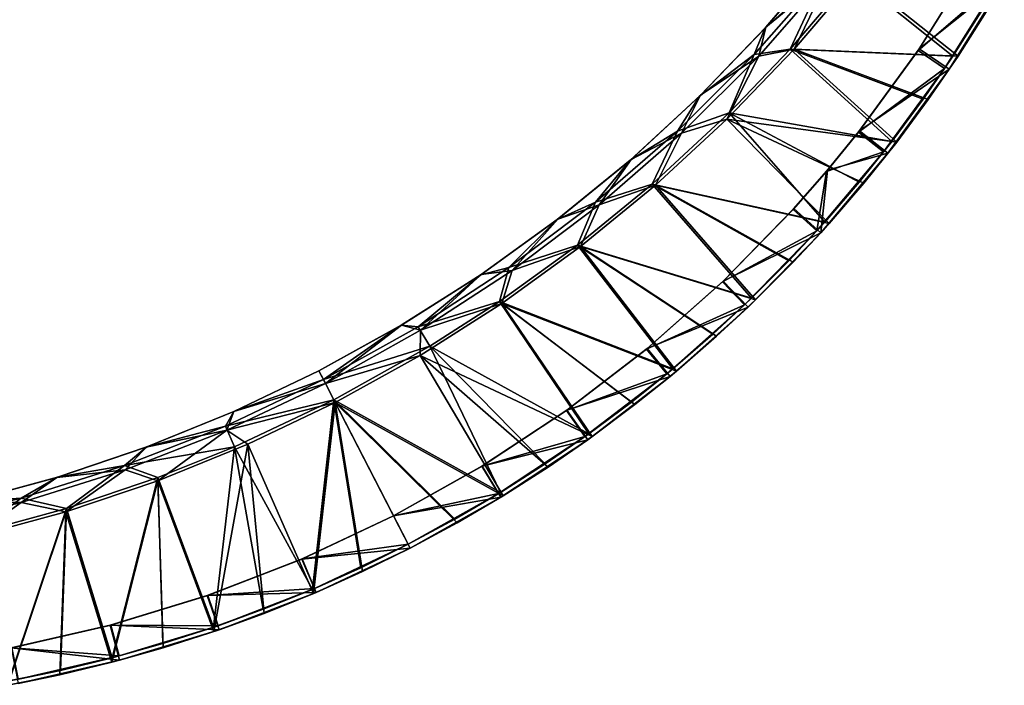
# Model space of a CAD drawing. Header units: metres. Extents: x -1 to 1653, y -1072 to 0.
# Tile 2 of 3: x 826 to 1517, y -1055 to -588. Entities that reach past the tile are written whole.
import ezdxf

# ---------------------------------------------------------------- set-up
doc = ezdxf.new("R2010")
doc.units = ezdxf.units.M

msp = doc.modelspace()

# ---------------------------------------------------------------- linework, layer by layer
at = {"layer": 'None'}
for points in [[(1349.709595, -593.062134, -540), (1348.939697, -593.910522, -537), (1391.92627, -543.661865, -537)], [(1391.92627, -543.661865, -537), (1348.939697, -593.910522, -537), (1391.753296, -554.981812, -537)], [(1392.763794, -542.620239, -540), (1349.709595, -593.062134, -540), (1391.92627, -543.661865, -537)], [(1395.059937, -555.676453, -540), (1349.709595, -593.062134, -540), (1392.763794, -542.620239, -540)], [(1494.290894, -549.149841, -48), (1456.569336, -609.361572, -48), (1494.590454, -548.456848, -46.5)], [(1456.569336, -609.361572, -48), (1457.304688, -608.274414, -45), (1494.590454, -548.456848, -46.5)], [(1494.290894, -549.149841, -48), (1513.739136, -560.348877, -48), (1456.569336, -609.361572, -48)], [(1494.590454, -548.456848, -46.5), (1457.304688, -608.274414, -45), (1495.040405, -547.850525, -45)], [(1517.088379, -560.54657, -45), (1495.040405, -547.850525, -45), (1457.304688, -608.274414, -45)], [(1391.753296, -554.981812, -424), (1341.547363, -612.229187, -424), (1366.624878, -608.477356, -424)], [(1341.547363, -612.229187, -424), (1391.753296, -554.981812, -424), (1341.547363, -612.229187, -537)], [(1391.753296, -554.981812, -424), (1391.753296, -554.981812, -537), (1341.547363, -612.229187, -537)], [(1391.753296, -554.981812, -537), (1348.939697, -593.910522, -537), (1341.547363, -612.229187, -537)], [(1395.059937, -555.676453, -427), (1369.433105, -608.525452, -427), (1344.621704, -613.336975, -427)], [(1395.059937, -555.676453, -427), (1344.621704, -613.336975, -427), (1395.059937, -555.676453, -540)], [(1344.621704, -613.336975, -427), (1344.621704, -613.336975, -540), (1395.059937, -555.676453, -540)], [(1395.059937, -555.676453, -540), (1344.621704, -613.336975, -540), (1349.709595, -593.062134, -540)], [(1410.552856, -557.018921, -424), (1391.753296, -554.981812, -424), (1366.624878, -608.477356, -424)], [(1366.624878, -608.477356, -424), (1480.867554, -613.414307, -171.617661), (1410.552856, -557.018921, -424)], [(1413.5625, -556.644714, -427), (1369.433105, -608.525452, -427), (1395.059937, -555.676453, -427)], [(1369.433105, -608.525452, -427), (1413.5625, -556.644714, -427), (1484.577881, -613.362488, -172.67244)], [(1480.867554, -613.414307, -171.617661), (1500.563721, -582.499451, -181.300659), (1410.552856, -557.018921, -424)], [(1484.577881, -613.362488, -172.67244), (1413.5625, -556.644714, -427), (1504.338379, -582.196777, -182.433334)], [(1513.739136, -560.348877, -48), (1475.16687, -621.922852, -48), (1456.569336, -609.361572, -48)], [(1517.088379, -560.54657, -45), (1457.304688, -608.274414, -45), (1478.388306, -622.514832, -45)], [(1513.739136, -560.348877, -48), (1500.563721, -582.499451, -181.300659), (1475.16687, -621.922852, -48)], [(1517.088379, -560.54657, -45), (1478.388306, -622.514832, -45), (1504.338379, -582.196777, -182.433334)], [(1500.563721, -582.499451, -181.300659), (1480.867554, -613.414307, -171.617661), (1475.16687, -621.922852, -48)], [(1504.338379, -582.196777, -182.433334), (1478.388306, -622.514832, -45), (1484.577881, -613.362488, -172.67244)], [(1303.71875, -640.841736, -540), (1303.036133, -641.509155, -537), (1348.939697, -593.910522, -537)], [(1348.939697, -593.910522, -537), (1303.036133, -641.509155, -537), (1341.547363, -612.229187, -537)], [(1349.709595, -593.062134, -540), (1303.71875, -640.841736, -540), (1348.939697, -593.910522, -537)], [(1344.621704, -613.336975, -540), (1303.71875, -640.841736, -540), (1349.709595, -593.062134, -540)], [(1457.304688, -608.274414, -45), (1456.569336, -609.361572, -48), (1414.974854, -666.275574, -46.5)], [(1415.344116, -665.844788, -45), (1457.304688, -608.274414, -45), (1414.974854, -666.275574, -46.5)], [(1457.304688, -608.274414, -45), (1415.344116, -665.844788, -45), (1478.388306, -622.514832, -45)], [(1341.547363, -612.229187, -424), (1287.556641, -665.921753, -424), (1323.915649, -653.076355, -424)], [(1287.556641, -665.921753, -424), (1341.547363, -612.229187, -424), (1287.556641, -665.921753, -537)], [(1341.547363, -612.229187, -424), (1341.547363, -612.229187, -537), (1287.556641, -665.921753, -537)], [(1341.547363, -612.229187, -537), (1303.036133, -641.509155, -537), (1287.556641, -665.921753, -537)], [(1344.621704, -613.336975, -427), (1322.27002, -657.664795, -427), (1290.358276, -667.413208, -427)], [(1344.621704, -613.336975, -427), (1290.358276, -667.413208, -427), (1344.621704, -613.336975, -540)], [(1290.358276, -667.413208, -427), (1290.358276, -667.413208, -540), (1344.621704, -613.336975, -540)], [(1344.621704, -613.336975, -540), (1290.358276, -667.413208, -540), (1303.71875, -640.841736, -540)], [(1322.27002, -657.664795, -427), (1369.433105, -608.525452, -427), (1441.542114, -673.665588, -155.007553)], [(1369.433105, -608.525452, -427), (1322.27002, -657.664795, -427), (1344.621704, -613.336975, -427)], [(1323.915649, -653.076355, -424), (1438.046265, -673.217529, -154.089554), (1366.624878, -608.477356, -424)], [(1366.624878, -608.477356, -424), (1341.547363, -612.229187, -424), (1323.915649, -653.076355, -424)], [(1438.046265, -673.217529, -154.089554), (1460.039307, -643.644165, -162.550705), (1366.624878, -608.477356, -424)], [(1366.624878, -608.477356, -424), (1460.039307, -643.644165, -162.550705), (1480.867554, -613.414307, -171.617661)], [(1369.433105, -608.525452, -427), (1463.665649, -643.833313, -163.53624), (1441.542114, -673.665588, -155.007553)], [(1463.665649, -643.833313, -163.53624), (1369.433105, -608.525452, -427), (1484.577881, -613.362488, -172.67244)], [(1456.569336, -609.361572, -48), (1414.648926, -666.729248, -48), (1414.974854, -666.275574, -46.5)], [(1456.569336, -609.361572, -48), (1475.16687, -621.922852, -48), (1414.648926, -666.729248, -48)], [(1475.16687, -621.922852, -48), (1480.867554, -613.414307, -171.617661), (1460.039307, -643.644165, -162.550705)], [(1478.388306, -622.514832, -45), (1463.665649, -643.833313, -163.53624), (1484.577881, -613.362488, -172.67244)], [(1475.16687, -621.922852, -48), (1432.300415, -680.58844, -48), (1414.648926, -666.729248, -48)], [(1475.16687, -621.922852, -48), (1460.039307, -643.644165, -162.550705), (1432.300415, -680.58844, -48)], [(1478.388306, -622.514832, -45), (1415.344116, -665.844788, -45), (1435.355225, -681.55658, -45)], [(1478.388306, -622.514832, -45), (1435.355225, -681.55658, -45), (1463.665649, -643.833313, -163.53624)], [(1254.955566, -685.788391, -540), (1254.37854, -686.288879, -537), (1303.036133, -641.509155, -537)], [(1303.036133, -641.509155, -537), (1254.37854, -686.288879, -537), (1287.556641, -665.921753, -537)], [(1303.71875, -640.841736, -540), (1254.955566, -685.788391, -540), (1303.036133, -641.509155, -537)], [(1290.358276, -667.413208, -540), (1254.955566, -685.788391, -540), (1303.71875, -640.841736, -540)], [(1460.039307, -643.644165, -162.550705), (1438.046265, -673.217529, -154.089554), (1432.300415, -680.58844, -48)], [(1435.355225, -681.55658, -45), (1441.542114, -673.665588, -155.007553), (1463.665649, -643.833313, -163.53624)], [(1269.911255, -703.111206, -424), (1390.959839, -729.837708, -139.130707), (1323.915649, -653.076355, -424)], [(1323.915649, -653.076355, -424), (1287.556641, -665.921753, -424), (1269.911255, -703.111206, -424)], [(1390.959839, -729.837708, -139.130707), (1415.05603, -701.904541, -146.296143), (1323.915649, -653.076355, -424)], [(1323.915649, -653.076355, -424), (1415.05603, -701.904541, -146.296143), (1438.046265, -673.217529, -154.089554)], [(1272.243408, -703.88562, -427), (1322.27002, -657.664795, -427), (1394.046631, -730.817139, -139.936584)], [(1322.27002, -657.664795, -427), (1272.243408, -703.88562, -427), (1290.358276, -667.413208, -427)], [(1394.046631, -730.817139, -139.936584), (1322.27002, -657.664795, -427), (1418.384888, -702.603088, -147.157333)], [(1322.27002, -657.664795, -427), (1441.542114, -673.665588, -155.007553), (1418.384888, -702.603088, -147.157333)], [(1287.556641, -665.921753, -424), (1230.031982, -715.809692, -424), (1269.911255, -703.111206, -424)], [(1230.031982, -715.809692, -424), (1287.556641, -665.921753, -424), (1230.031982, -715.809692, -537)], [(1287.556641, -665.921753, -424), (1287.556641, -665.921753, -537), (1230.031982, -715.809692, -537)], [(1287.556641, -665.921753, -537), (1254.37854, -686.288879, -537), (1230.031982, -715.809692, -537)], [(1290.358276, -667.413208, -427), (1272.243408, -703.88562, -427), (1232.523926, -717.652039, -427)], [(1290.358276, -667.413208, -427), (1232.523926, -717.652039, -427), (1290.358276, -667.413208, -540)], [(1232.523926, -717.652039, -427), (1232.523926, -717.652039, -540), (1290.358276, -667.413208, -540)], [(1290.358276, -667.413208, -540), (1232.523926, -717.652039, -540), (1254.955566, -685.788391, -540)], [(1414.974854, -666.275574, -46.5), (1414.648926, -666.729248, -48), (1392.180054, -694.254578, -48)], [(1414.974854, -666.275574, -46.5), (1392.180054, -694.254578, -48), (1392.508667, -693.858887, -46.5)], [(1414.648926, -666.729248, -48), (1432.300415, -680.58844, -48), (1392.180054, -694.254578, -48)], [(1392.845825, -693.467163, -45), (1415.344116, -665.844788, -45), (1392.508667, -693.858887, -46.5)], [(1392.508667, -693.858887, -46.5), (1415.344116, -665.844788, -45), (1414.974854, -666.275574, -46.5)], [(1415.344116, -665.844788, -45), (1392.845825, -693.467163, -45), (1435.355225, -681.55658, -45)], [(1432.300415, -680.58844, -48), (1438.046265, -673.217529, -154.089554), (1415.05603, -701.904541, -146.296143)], [(1441.542114, -673.665588, -155.007553), (1435.355225, -681.55658, -45), (1418.384888, -702.603088, -147.157333)], [(1432.300415, -680.58844, -48), (1415.05603, -701.904541, -146.296143), (1385.358276, -736.046631, -48)], [(1432.300415, -680.58844, -48), (1385.358276, -736.046631, -48), (1392.180054, -694.254578, -48)], [(1435.355225, -681.55658, -45), (1388.209961, -737.369507, -45), (1418.384888, -702.603088, -147.157333)], [(1435.355225, -681.55658, -45), (1392.845825, -693.467163, -45), (1388.209961, -737.369507, -45)], [(1203.594238, -727.741638, -540), (1203.139893, -728.090454, -537), (1254.37854, -686.288879, -537)], [(1254.37854, -686.288879, -537), (1203.139893, -728.090454, -537), (1230.031982, -715.809692, -537)], [(1254.955566, -685.788391, -540), (1203.594238, -727.741638, -540), (1254.37854, -686.288879, -537)], [(1232.523926, -717.652039, -540), (1203.594238, -727.741638, -540), (1254.955566, -685.788391, -540)], [(1392.180054, -694.254578, -48), (1368.743164, -720.960571, -48), (1392.508667, -693.858887, -46.5)], [(1392.508667, -693.858887, -46.5), (1368.743164, -720.960571, -48), (1369.063721, -720.615356, -46.5)], [(1392.180054, -694.254578, -48), (1385.358276, -736.046631, -48), (1368.743164, -720.960571, -48)], [(1369.373657, -720.266785, -45), (1392.845825, -693.467163, -45), (1369.063721, -720.615356, -46.5)], [(1369.063721, -720.615356, -46.5), (1392.845825, -693.467163, -45), (1392.508667, -693.858887, -46.5)], [(1392.845825, -693.467163, -45), (1369.373657, -720.266785, -45), (1388.209961, -737.369507, -45)], [(1217.457031, -745.951111, -424), (1339.511108, -783.284119, -126.726906), (1269.911255, -703.111206, -424)], [(1269.911255, -703.111206, -424), (1230.031982, -715.809692, -424), (1217.457031, -745.951111, -424)], [(1219.533569, -747.021423, -427), (1272.243408, -703.88562, -427), (1342.371582, -784.496033, -127.507149)], [(1272.243408, -703.88562, -427), (1219.533569, -747.021423, -427), (1232.523926, -717.652039, -427)], [(1339.511108, -783.284119, -126.726906), (1365.76062, -756.990295, -132.601028), (1269.911255, -703.111206, -424)], [(1269.911255, -703.111206, -424), (1365.76062, -756.990295, -132.601028), (1390.959839, -729.837708, -139.130707)], [(1272.243408, -703.88562, -427), (1368.73938, -758.075195, -133.398483), (1342.371582, -784.496033, -127.507149)], [(1368.73938, -758.075195, -133.398483), (1272.243408, -703.88562, -427), (1394.046631, -730.817139, -139.936584)], [(1415.05603, -701.904541, -146.296143), (1390.959839, -729.837708, -139.130707), (1385.358276, -736.046631, -48)], [(1418.384888, -702.603088, -147.157333), (1388.209961, -737.369507, -45), (1394.046631, -730.817139, -139.936584)], [(1230.031982, -715.809692, -424), (1169.240967, -761.661072, -424), (1217.457031, -745.951111, -424)], [(1169.240967, -761.661072, -424), (1230.031982, -715.809692, -424), (1169.240967, -761.661072, -537)], [(1230.031982, -715.809692, -424), (1230.031982, -715.809692, -537), (1169.240967, -761.661072, -537)], [(1230.031982, -715.809692, -537), (1203.139893, -728.090454, -537), (1169.240967, -761.661072, -537)], [(1232.523926, -717.652039, -427), (1219.533569, -747.021423, -427), (1171.389404, -763.818176, -427)], [(1232.523926, -717.652039, -427), (1171.389404, -763.818176, -427), (1232.523926, -717.652039, -540)], [(1171.389404, -763.818176, -427), (1171.389404, -763.818176, -540), (1232.523926, -717.652039, -540)], [(1232.523926, -717.652039, -540), (1171.389404, -763.818176, -540), (1203.594238, -727.741638, -540)], [(1368.743164, -720.960571, -48), (1319.085938, -771.779175, -48), (1369.063721, -720.615356, -46.5)], [(1369.063721, -720.615356, -46.5), (1319.085938, -771.779175, -48), (1319.628784, -771.261597, -45)], [(1385.358276, -736.046631, -48), (1319.085938, -771.779175, -48), (1368.743164, -720.960571, -48)], [(1319.628784, -771.261597, -45), (1369.373657, -720.266785, -45), (1369.063721, -720.615356, -46.5)], [(1388.209961, -737.369507, -45), (1369.373657, -720.266785, -45), (1319.628784, -771.261597, -45)], [(1149.818359, -766.551453, -540), (1149.502197, -766.765564, -537), (1203.139893, -728.090454, -537)], [(1203.139893, -728.090454, -537), (1149.502197, -766.765564, -537), (1169.240967, -761.661072, -537)], [(1203.594238, -727.741638, -540), (1149.818359, -766.551453, -540), (1203.139893, -728.090454, -537)], [(1171.389404, -763.818176, -540), (1149.818359, -766.551453, -540), (1203.594238, -727.741638, -540)], [(1385.358276, -736.046631, -48), (1390.959839, -729.837708, -139.130707), (1365.76062, -756.990295, -132.601028)], [(1388.209961, -737.369507, -45), (1368.73938, -758.075195, -133.398483), (1394.046631, -730.817139, -139.936584)], [(1385.358276, -736.046631, -48), (1334.579712, -788.014954, -48), (1319.085938, -771.779175, -48)], [(1388.209961, -737.369507, -45), (1319.628784, -771.261597, -45), (1337.193604, -789.667725, -45)], [(1385.358276, -736.046631, -48), (1365.76062, -756.990295, -132.601028), (1334.579712, -788.014954, -48)], [(1388.209961, -737.369507, -45), (1337.193604, -789.667725, -45), (1368.73938, -758.075195, -133.398483)], [(1162.53418, -785.579956, -424), (1284.237915, -832.89856, -117.025558), (1217.457031, -745.951111, -424)], [(1217.457031, -745.951111, -424), (1169.240967, -761.661072, -424), (1162.53418, -785.579956, -424)], [(1284.237915, -832.89856, -117.025558), (1312.359863, -808.566345, -121.540092), (1217.457031, -745.951111, -424)], [(1217.457031, -745.951111, -424), (1312.359863, -808.566345, -121.540092), (1339.511108, -783.284119, -126.726906)], [(1164.330444, -786.916687, -427), (1219.533569, -747.021423, -427), (1286.818726, -834.465942, -117.732086)], [(1219.533569, -747.021423, -427), (1164.330444, -786.916687, -427), (1171.389404, -763.818176, -427)], [(1286.818726, -834.465942, -117.732086), (1219.533569, -747.021423, -427), (1315.063721, -809.961121, -122.285492)], [(1219.533569, -747.021423, -427), (1342.371582, -784.496033, -127.507149), (1315.063721, -809.961121, -122.285492)], [(1365.76062, -756.990295, -132.601028), (1339.511108, -783.284119, -126.726906), (1334.579712, -788.014954, -48)], [(1337.193604, -789.667725, -45), (1342.371582, -784.496033, -127.507149), (1368.73938, -758.075195, -133.398483)], [(1093.819946, -802.079285, -540), (1093.655762, -802.176697, -537), (1149.502197, -766.765564, -537)], [(1149.502197, -766.765564, -537), (1093.655762, -802.176697, -537), (1105.466431, -803.262695, -537)], [(1149.818359, -766.551453, -540), (1093.819946, -802.079285, -540), (1149.502197, -766.765564, -537)], [(1107.240845, -805.695496, -540), (1093.819946, -802.079285, -540), (1149.818359, -766.551453, -540)], [(1169.240967, -761.661072, -424), (1105.466431, -803.262695, -424), (1162.53418, -785.579956, -424)], [(1105.466431, -803.262695, -424), (1169.240967, -761.661072, -424), (1105.466431, -803.262695, -537)], [(1169.240967, -761.661072, -424), (1169.240967, -761.661072, -537), (1105.466431, -803.262695, -537)], [(1169.240967, -761.661072, -537), (1149.502197, -766.765564, -537), (1105.466431, -803.262695, -537)], [(1171.389404, -763.818176, -427), (1164.330444, -786.916687, -427), (1107.240845, -805.695496, -427)], [(1171.389404, -763.818176, -427), (1107.240845, -805.695496, -427), (1171.389404, -763.818176, -540)], [(1107.240845, -805.695496, -427), (1107.240845, -805.695496, -540), (1171.389404, -763.818176, -540)], [(1171.389404, -763.818176, -540), (1107.240845, -805.695496, -540), (1149.818359, -766.551453, -540)], [(1319.085938, -771.779175, -48), (1265.930298, -818.926331, -48), (1319.628784, -771.261597, -45)], [(1319.628784, -771.261597, -45), (1265.930298, -818.926331, -48), (1266.364136, -818.568176, -45)], [(1334.579712, -788.014954, -48), (1265.930298, -818.926331, -48), (1319.085938, -771.779175, -48)], [(1319.628784, -771.261597, -45), (1266.364136, -818.568176, -45), (1337.193604, -789.667725, -45)], [(1162.53418, -785.579956, -424), (1105.466431, -803.262695, -424), (1113.632446, -816.889099, -424)], [(1106.832886, -823.427612, -427), (1164.330444, -786.916687, -427), (1227.697632, -880.382568, -110.673248)], [(1164.330444, -786.916687, -427), (1106.832886, -823.427612, -427), (1107.240845, -805.695496, -427)], [(1113.632446, -816.889099, -424), (1225.401733, -878.416443, -110.063377), (1162.53418, -785.579956, -424)], [(1225.401733, -878.416443, -110.063377), (1255.261108, -856.175537, -113.201492), (1162.53418, -785.579956, -424)], [(1162.53418, -785.579956, -424), (1255.261108, -856.175537, -113.201492), (1284.237915, -832.89856, -117.025558)], [(1164.330444, -786.916687, -427), (1257.668091, -857.96875, -113.855736), (1227.697632, -880.382568, -110.673248)], [(1257.668091, -857.96875, -113.855736), (1164.330444, -786.916687, -427), (1286.818726, -834.465942, -117.732086)], [(1334.579712, -788.014954, -48), (1280.223145, -836.228577, -48), (1265.930298, -818.926331, -48)], [(1334.579712, -788.014954, -48), (1312.359863, -808.566345, -121.540092), (1280.223145, -836.228577, -48)], [(1334.579712, -788.014954, -48), (1339.511108, -783.284119, -126.726906), (1312.359863, -808.566345, -121.540092)], [(1342.371582, -784.496033, -127.507149), (1337.193604, -789.667725, -45), (1315.063721, -809.961121, -122.285492)], [(1337.193604, -789.667725, -45), (1266.364136, -818.568176, -45), (1282.567627, -838.18335, -45)], [(1337.193604, -789.667725, -45), (1282.567627, -838.18335, -45), (1315.063721, -809.961121, -122.285492)], [(1093.819946, -802.079285, -540), (1035.799072, -834.198242, -540), (1093.655762, -802.176697, -537)], [(1040.378662, -843.087952, -540), (1035.799072, -834.198242, -540), (1093.819946, -802.079285, -540)], [(1035.799072, -834.198242, -540), (1035.799072, -834.198242, -537), (1093.655762, -802.176697, -537)], [(1093.655762, -802.176697, -537), (1035.799072, -834.198242, -537), (1039.004761, -840.421082, -537)], [(1105.466431, -803.262695, -537), (1093.655762, -802.176697, -537), (1039.004761, -840.421082, -537)], [(1105.466431, -803.262695, -424), (1039.004761, -840.421082, -424), (1113.632446, -816.889099, -424)], [(1039.004761, -840.421082, -424), (1105.466431, -803.262695, -424), (1039.004761, -840.421082, -537)], [(1105.466431, -803.262695, -424), (1105.466431, -803.262695, -537), (1039.004761, -840.421082, -537)], [(1107.240845, -805.695496, -540), (1040.378662, -843.087952, -540), (1093.819946, -802.079285, -540)], [(1107.240845, -805.695496, -427), (1106.832886, -823.427612, -427), (1040.378662, -843.087952, -427)], [(1107.240845, -805.695496, -427), (1040.378662, -843.087952, -427), (1107.240845, -805.695496, -540)], [(1040.378662, -843.087952, -427), (1040.378662, -843.087952, -540), (1107.240845, -805.695496, -540)], [(1312.359863, -808.566345, -121.540092), (1284.237915, -832.89856, -117.025558), (1280.223145, -836.228577, -48)], [(1315.063721, -809.961121, -122.285492), (1282.567627, -838.18335, -45), (1286.818726, -834.465942, -117.732086)], [(1113.632446, -816.889099, -424), (1039.004761, -840.421082, -424), (1046.279785, -854.543152, -424)], [(1046.279785, -854.543152, -424), (1163.367798, -919.534668, -105.876236), (1113.632446, -816.889099, -424)], [(1163.367798, -919.534668, -105.876236), (1194.776978, -899.531921, -107.622574), (1113.632446, -816.889099, -424)], [(1113.632446, -816.889099, -424), (1194.776978, -899.531921, -107.622574), (1225.401733, -878.416443, -110.063377)], [(1265.930298, -818.926331, -48), (1209.547119, -862.161682, -48), (1266.364136, -818.568176, -45)], [(1266.364136, -818.568176, -45), (1209.547119, -862.161682, -48), (1209.852539, -861.944214, -45)], [(1280.223145, -836.228577, -48), (1209.547119, -862.161682, -48), (1265.930298, -818.926331, -48)], [(1266.364136, -818.568176, -45), (1209.852539, -861.944214, -45), (1282.567627, -838.18335, -45)], [(1106.832886, -823.427612, -427), (1047.248047, -856.422607, -427), (1040.378662, -843.087952, -427)], [(1106.832886, -823.427612, -427), (1165.221313, -921.90741, -106.414413), (1047.248047, -856.422607, -427)], [(1227.697632, -880.382568, -110.673248), (1196.821655, -901.741699, -108.186363), (1106.832886, -823.427612, -427)], [(1196.821655, -901.741699, -108.186363), (1165.221313, -921.90741, -106.414413), (1106.832886, -823.427612, -427)], [(976.137634, -862.71637, -537), (1035.799072, -834.198242, -537), (975.962952, -862.793518, -540)], [(1035.799072, -834.198242, -537), (1035.799072, -834.198242, -540), (975.962952, -862.793518, -540)], [(1035.799072, -834.198242, -540), (1040.378662, -843.087952, -540), (975.962952, -862.793518, -540)], [(1039.004761, -840.421082, -537), (1035.799072, -834.198242, -537), (976.137634, -862.71637, -537)], [(1280.223145, -836.228577, -48), (1222.565918, -880.441833, -48), (1209.547119, -862.161682, -48)], [(1280.223145, -836.228577, -48), (1255.261108, -856.175537, -113.201492), (1222.565918, -880.441833, -48)], [(1280.223145, -836.228577, -48), (1284.237915, -832.89856, -117.025558), (1255.261108, -856.175537, -113.201492)], [(1282.567627, -838.18335, -45), (1257.668091, -857.96875, -113.855736), (1286.818726, -834.465942, -117.732086)], [(1039.004761, -840.421082, -424), (970.165161, -872.963318, -424), (1046.279785, -854.543152, -424)], [(970.165161, -872.963318, -424), (1039.004761, -840.421082, -424), (970.165161, -872.963318, -537)], [(1039.004761, -840.421082, -424), (1039.004761, -840.421082, -537), (970.165161, -872.963318, -537)], [(1039.004761, -840.421082, -537), (976.137634, -862.71637, -537), (970.165161, -872.963318, -537)], [(1040.378662, -843.087952, -427), (1047.248047, -856.422607, -427), (971.115906, -875.820496, -427)], [(1040.378662, -843.087952, -427), (971.115906, -875.820496, -427), (1040.378662, -843.087952, -540)], [(971.115906, -875.820496, -427), (971.115906, -875.820496, -540), (1040.378662, -843.087952, -540)], [(1040.378662, -843.087952, -540), (971.115906, -875.820496, -540), (975.962952, -862.793518, -540)], [(1282.567627, -838.18335, -45), (1209.852539, -861.944214, -45), (1224.611694, -882.667969, -45)], [(1282.567627, -838.18335, -45), (1224.611694, -882.667969, -45), (1257.668091, -857.96875, -113.855736)], [(1046.279785, -854.543152, -424), (970.165161, -872.963318, -424), (976.519348, -887.523132, -424)], [(1047.248047, -856.422607, -427), (985.790649, -885.782715, -427), (971.115906, -875.820496, -427)], [(976.519348, -887.523132, -424), (1031.221802, -987.609863, -105.876236), (1046.279785, -854.543152, -424)], [(1047.248047, -856.422607, -427), (1032.077759, -990.496521, -106.414413), (985.790649, -885.782715, -427)], [(1031.221802, -987.609863, -105.876236), (1065.163452, -972.416626, -104.829521), (1046.279785, -854.543152, -424)], [(1066.297363, -975.197205, -105.352943), (1032.077759, -990.496521, -106.414413), (1047.248047, -856.422607, -427)], [(1098.539185, -955.987732, -104.480362), (1131.292236, -938.350281, -104.829521), (1046.279785, -854.543152, -424)], [(1131.292236, -938.350281, -104.829521), (1163.367798, -919.534668, -105.876236), (1046.279785, -854.543152, -424)], [(1046.279785, -854.543152, -424), (1065.163452, -972.416626, -104.829521), (1098.539185, -955.987732, -104.480362)], [(1165.221313, -921.90741, -106.414413), (1132.897949, -940.887817, -105.352943), (1047.248047, -856.422607, -427)], [(1047.248047, -856.422607, -427), (1132.897949, -940.887817, -105.352943), (1099.912964, -958.654663, -105)], [(1099.912964, -958.654663, -105), (1066.297363, -975.197205, -105.352943), (1047.248047, -856.422607, -427)], [(1255.261108, -856.175537, -113.201492), (1225.401733, -878.416443, -110.063377), (1222.565918, -880.441833, -48)], [(914.883301, -887.629761, -537), (976.137634, -862.71637, -537), (914.525391, -887.763, -540)], [(976.137634, -862.71637, -537), (975.962952, -862.793518, -540), (914.525391, -887.763, -540)], [(975.962952, -862.793518, -540), (971.115906, -875.820496, -540), (914.525391, -887.763, -540)], [(976.137634, -862.71637, -537), (914.883301, -887.629761, -537), (970.165161, -872.963318, -537)], [(1209.547119, -862.161682, -48), (1150.223389, -901.265015, -48), (1209.852539, -861.944214, -45)], [(1209.852539, -861.944214, -45), (1150.223389, -901.265015, -48), (1150.383545, -901.16748, -45)], [(1222.565918, -880.441833, -48), (1150.223389, -901.265015, -48), (1209.547119, -862.161682, -48)], [(1209.852539, -861.944214, -45), (1150.383545, -901.16748, -45), (1224.611694, -882.667969, -45)], [(1224.611694, -882.667969, -45), (1227.697632, -880.382568, -110.673248), (1257.668091, -857.96875, -113.855736)], [(970.165161, -872.963318, -424), (899.267761, -900.73822, -424), (976.519348, -887.523132, -424)], [(899.267761, -900.73822, -424), (970.165161, -872.963318, -424), (899.267761, -900.73822, -537)], [(970.165161, -872.963318, -424), (970.165161, -872.963318, -537), (899.267761, -900.73822, -537)], [(970.165161, -872.963318, -537), (914.883301, -887.629761, -537), (899.267761, -900.73822, -537)], [(971.115906, -875.820496, -427), (922.682251, -911.4021, -427), (899.776794, -903.739807, -427)], [(971.115906, -875.820496, -427), (899.776794, -903.739807, -427), (971.115906, -875.820496, -540)], [(899.776794, -903.739807, -427), (899.776794, -903.739807, -540), (971.115906, -875.820496, -540)], [(971.115906, -875.820496, -540), (899.776794, -903.739807, -540), (914.525391, -887.763, -540)], [(971.115906, -875.820496, -427), (985.790649, -885.782715, -427), (922.682251, -911.4021, -427)], [(1222.565918, -880.441833, -48), (1161.901489, -920.429504, -48), (1150.223389, -901.265015, -48)], [(1224.611694, -882.667969, -45), (1150.383545, -901.16748, -45), (1163.622681, -922.893799, -45)], [(1222.565918, -880.441833, -48), (1194.776978, -899.531921, -107.622574), (1161.901489, -920.429504, -48)], [(1224.611694, -882.667969, -45), (1163.622681, -922.893799, -45), (1196.821655, -901.741699, -108.186363)], [(1222.565918, -880.441833, -48), (1225.401733, -878.416443, -110.063377), (1194.776978, -899.531921, -107.622574)], [(1227.697632, -880.382568, -110.673248), (1224.611694, -882.667969, -45), (1196.821655, -901.741699, -108.186363)], [(852.253662, -908.850037, -537), (914.883301, -887.629761, -537), (851.705872, -909.017456, -540)], [(914.883301, -887.629761, -537), (914.525391, -887.763, -540), (851.705872, -909.017456, -540)], [(914.525391, -887.763, -540), (899.776794, -903.739807, -540), (851.705872, -909.017456, -540)], [(914.883301, -887.629761, -537), (852.253662, -908.850037, -537), (899.267761, -900.73822, -537)], [(976.519348, -887.523132, -424), (899.267761, -900.73822, -424), (922.636658, -909.163513, -424)], [(976.519348, -887.523132, -424), (922.636658, -909.163513, -424), (961.728516, -1014.248108, -110.063377)], [(985.790649, -885.782715, -427), (961.99646, -1017.258911, -110.673248), (922.682251, -911.4021, -427)], [(961.728516, -1014.248108, -110.063377), (996.700439, -1001.57135, -107.622574), (976.519348, -887.523132, -424)], [(985.790649, -885.782715, -427), (997.312622, -1004.519043, -108.186363), (961.99646, -1017.258911, -110.673248)], [(996.700439, -1001.57135, -107.622574), (1031.221802, -987.609863, -105.876236), (976.519348, -887.523132, -424)], [(1032.077759, -990.496521, -106.414413), (997.312622, -1004.519043, -108.186363), (985.790649, -885.782715, -427)], [(899.267761, -900.73822, -424), (826.642151, -923.616577, -424), (858.484436, -930.876343, -424)], [(826.642151, -923.616577, -424), (899.267761, -900.73822, -424), (826.642151, -923.616577, -537)], [(899.267761, -900.73822, -424), (899.267761, -900.73822, -537), (826.642151, -923.616577, -537)], [(899.267761, -900.73822, -537), (852.253662, -908.850037, -537), (826.642151, -923.616577, -537)], [(899.776794, -903.739807, -427), (858.15033, -933.188538, -427), (826.695496, -926.715149, -427)], [(899.776794, -903.739807, -427), (826.695496, -926.715149, -427), (899.776794, -903.739807, -540)], [(826.695496, -926.715149, -427), (826.695496, -926.715149, -540), (899.776794, -903.739807, -540)], [(899.776794, -903.739807, -540), (826.695496, -926.715149, -540), (851.705872, -909.017456, -540)], [(922.682251, -911.4021, -427), (858.15033, -933.188538, -427), (899.776794, -903.739807, -427)], [(899.267761, -900.73822, -424), (858.484436, -930.876343, -424), (922.636658, -909.163513, -424)], [(1150.223389, -901.265015, -48), (1088.261597, -936.03717, -48), (1150.383545, -901.16748, -45)], [(1150.383545, -901.16748, -45), (1088.261597, -936.03717, -48), (1088.261597, -936.03717, -45)], [(1150.383545, -901.16748, -45), (1088.261597, -936.03717, -45), (1163.622681, -922.893799, -45)], [(1161.901489, -920.429504, -48), (1088.261597, -936.03717, -48), (1150.223389, -901.265015, -48)], [(1194.776978, -899.531921, -107.622574), (1163.367798, -919.534668, -105.876236), (1161.901489, -920.429504, -48)], [(1196.821655, -901.741699, -108.186363), (1163.622681, -922.893799, -45), (1165.221313, -921.90741, -106.414413)], [(788.47113, -926.301758, -537), (852.253662, -908.850037, -537), (787.728699, -926.481018, -540)], [(852.253662, -908.850037, -537), (851.705872, -909.017456, -540), (787.728699, -926.481018, -540)], [(851.705872, -909.017456, -540), (826.695496, -926.715149, -540), (787.728699, -926.481018, -540)], [(852.253662, -908.850037, -537), (788.47113, -926.301758, -537), (826.642151, -923.616577, -537)], [(922.682251, -911.4021, -427), (890.287231, -1038.739746, -117.732086), (858.15033, -933.188538, -427)], [(922.636658, -909.163513, -424), (858.484436, -930.876343, -424), (890.509338, -1035.728394, -117.025558)], [(922.682251, -911.4021, -427), (926.347229, -1028.64917, -113.855736), (890.287231, -1038.739746, -117.732086)], [(926.284485, -1025.648315, -113.201492), (922.636658, -909.163513, -424), (890.509338, -1035.728394, -117.025558)], [(922.636658, -909.163513, -424), (926.284485, -1025.648315, -113.201492), (961.728516, -1014.248108, -110.063377)], [(961.99646, -1017.258911, -110.673248), (926.347229, -1028.64917, -113.855736), (922.682251, -911.4021, -427)], [(1161.901489, -920.429504, -48), (1163.367798, -919.534668, -105.876236), (1131.292236, -938.350281, -104.829521)], [(826.642151, -923.616577, -424), (752.626221, -941.491943, -424), (793.150757, -948.715088, -424)], [(752.626221, -941.491943, -424), (826.642151, -923.616577, -424), (752.626221, -941.491943, -537)], [(826.642151, -923.616577, -424), (826.642151, -923.616577, -537), (752.626221, -941.491943, -537)], [(826.642151, -923.616577, -537), (788.47113, -926.301758, -537), (752.626221, -941.491943, -537)], [(826.642151, -923.616577, -424), (793.150757, -948.715088, -424), (858.484436, -930.876343, -424)], [(1161.901489, -920.429504, -48), (1098.539185, -955.987732, -48), (1088.261597, -936.03717, -48)], [(1163.622681, -922.893799, -45), (1088.261597, -936.03717, -45), (1099.912964, -958.654663, -45)], [(1161.901489, -920.429504, -48), (1131.292236, -938.350281, -104.829521), (1098.539185, -955.987732, -48)], [(1163.622681, -922.893799, -45), (1099.912964, -958.654663, -45), (1132.897949, -940.887817, -105.352943)], [(1163.622681, -922.893799, -45), (1132.897949, -940.887817, -105.352943), (1165.221313, -921.90741, -106.414413)], [(826.695496, -926.715149, -540), (752.21405, -944.639038, -540), (787.728699, -926.481018, -540)], [(826.695496, -926.715149, -427), (792.427368, -951.063599, -427), (752.21405, -944.639038, -427)], [(826.695496, -926.715149, -427), (752.21405, -944.639038, -427), (826.695496, -926.715149, -540)], [(752.21405, -944.639038, -427), (752.21405, -944.639038, -540), (826.695496, -926.715149, -540)], [(858.15033, -933.188538, -427), (792.427368, -951.063599, -427), (826.695496, -926.715149, -427)], [(858.15033, -933.188538, -427), (817.349243, -1054.962036, -127.507149), (792.427368, -951.063599, -427)], [(858.484436, -930.876343, -424), (793.150757, -948.715088, -424), (818.023071, -1051.929443, -126.726906)], [(858.15033, -933.188538, -427), (853.937195, -1047.51123, -122.285492), (817.349243, -1054.962036, -127.507149)], [(858.484436, -930.876343, -424), (818.023071, -1051.929443, -126.726906), (854.371216, -1044.499878, -121.540092)], [(890.287231, -1038.739746, -117.732086), (853.937195, -1047.51123, -122.285492), (858.15033, -933.188538, -427)], [(890.509338, -1035.728394, -117.025558), (858.484436, -930.876343, -424), (854.371216, -1044.499878, -121.540092)], [(1023.804871, -966.374695, -45), (1088.261597, -936.03717, -45), (1023.977234, -966.300964, -48)], [(1088.261597, -936.03717, -45), (1023.804871, -966.374695, -45), (1099.912964, -958.654663, -45)], [(1023.977234, -966.300964, -48), (1088.261597, -936.03717, -45), (1088.261597, -936.03717, -48)], [(1098.539185, -955.987732, -48), (1023.977234, -966.300964, -48), (1088.261597, -936.03717, -48)], [(1131.292236, -938.350281, -104.829521), (1098.539185, -955.987732, -104.480362), (1098.539185, -955.987732, -48)], [(1099.912964, -958.654663, -45), (1099.912964, -958.654663, -105), (1132.897949, -940.887817, -105.352943)], [(1099.912964, -958.654663, -45), (1023.804871, -966.374695, -45), (1033.808838, -989.767578, -45)], [(1098.539185, -955.987732, -48), (1032.801636, -986.935486, -48), (1023.977234, -966.300964, -48)], [(1098.539185, -955.987732, -48), (1065.163452, -972.416626, -104.829521), (1032.801636, -986.935486, -48)], [(1099.912964, -958.654663, -45), (1033.808838, -989.767578, -45), (1066.297363, -975.197205, -105.352943)], [(1098.539185, -955.987732, -48), (1098.539185, -955.987732, -104.480362), (1065.163452, -972.416626, -104.829521)], [(1099.912964, -958.654663, -105), (1099.912964, -958.654663, -45), (1066.297363, -975.197205, -105.352943)], [(957.343506, -992.024597, -45), (1023.804871, -966.374695, -45), (957.697937, -991.902161, -48)], [(1023.804871, -966.374695, -45), (957.343506, -992.024597, -45), (1033.808838, -989.767578, -45)], [(957.697937, -991.902161, -48), (1023.804871, -966.374695, -45), (1023.977234, -966.300964, -48)], [(1032.801636, -986.935486, -48), (957.697937, -991.902161, -48), (1023.977234, -966.300964, -48)], [(1065.163452, -972.416626, -104.829521), (1031.221802, -987.609863, -105.876236), (1032.801636, -986.935486, -48)], [(1066.297363, -975.197205, -105.352943), (1033.808838, -989.767578, -45), (1032.077759, -990.496521, -106.414413)], [(1032.801636, -986.935486, -48), (965.023987, -1013.114929, -48), (957.697937, -991.902161, -48)], [(1032.801636, -986.935486, -48), (996.700439, -1001.57135, -107.622574), (965.023987, -1013.114929, -48)], [(1032.801636, -986.935486, -48), (1031.221802, -987.609863, -105.876236), (996.700439, -1001.57135, -107.622574)], [(889.217896, -1012.855652, -45), (957.343506, -992.024597, -45), (889.761292, -1012.710388, -48)], [(957.343506, -992.024597, -45), (889.217896, -1012.855652, -45), (965.648865, -1016.073059, -45)], [(889.761292, -1012.710388, -48), (957.343506, -992.024597, -45), (957.697937, -991.902161, -48)], [(965.023987, -1013.114929, -48), (889.761292, -1012.710388, -48), (957.697937, -991.902161, -48)], [(1033.808838, -989.767578, -45), (957.343506, -992.024597, -45), (965.648865, -1016.073059, -45)], [(1033.808838, -989.767578, -45), (965.648865, -1016.073059, -45), (997.312622, -1004.519043, -108.186363)], [(1033.808838, -989.767578, -45), (997.312622, -1004.519043, -108.186363), (1032.077759, -990.496521, -106.414413)], [(996.700439, -1001.57135, -107.622574), (961.728516, -1014.248108, -110.063377), (965.023987, -1013.114929, -48)], [(965.648865, -1016.073059, -45), (961.99646, -1017.258911, -110.673248), (997.312622, -1004.519043, -108.186363)], [(819.776855, -1028.761108, -45), (889.217896, -1012.855652, -45), (820.513428, -1028.619629, -48)], [(889.217896, -1012.855652, -45), (819.776855, -1028.761108, -45), (895.782043, -1037.436523, -45)], [(820.513428, -1028.619629, -48), (889.217896, -1012.855652, -45), (889.761292, -1012.710388, -48)], [(895.551453, -1034.392822, -48), (820.513428, -1028.619629, -48), (889.761292, -1012.710388, -48)], [(965.648865, -1016.073059, -45), (889.217896, -1012.855652, -45), (895.782043, -1037.436523, -45)], [(965.023987, -1013.114929, -48), (895.551453, -1034.392822, -48), (889.761292, -1012.710388, -48)], [(965.023987, -1013.114929, -48), (926.284485, -1025.648315, -113.201492), (895.551453, -1034.392822, -48)], [(965.648865, -1016.073059, -45), (895.782043, -1037.436523, -45), (926.347229, -1028.64917, -113.855736)], [(965.023987, -1013.114929, -48), (961.728516, -1014.248108, -110.063377), (926.284485, -1025.648315, -113.201492)], [(961.99646, -1017.258911, -110.673248), (965.648865, -1016.073059, -45), (926.347229, -1028.64917, -113.855736)], [(895.782043, -1037.436523, -45), (819.776855, -1028.761108, -45), (824.566284, -1053.748413, -45)], [(895.551453, -1034.392822, -48), (824.738098, -1050.660645, -48), (820.513428, -1028.619629, -48)], [(926.347229, -1028.64917, -113.855736), (895.782043, -1037.436523, -45), (890.287231, -1038.739746, -117.732086)], [(926.284485, -1025.648315, -113.201492), (890.509338, -1035.728394, -117.025558), (895.551453, -1034.392822, -48)], [(895.551453, -1034.392822, -48), (854.371216, -1044.499878, -121.540092), (824.738098, -1050.660645, -48)], [(895.551453, -1034.392822, -48), (890.509338, -1035.728394, -117.025558), (854.371216, -1044.499878, -121.540092)], [(895.782043, -1037.436523, -45), (824.566284, -1053.748413, -45), (853.937195, -1047.51123, -122.285492)], [(895.782043, -1037.436523, -45), (853.937195, -1047.51123, -122.285492), (890.287231, -1038.739746, -117.732086)], [(824.566284, -1053.748413, -45), (817.349243, -1054.962036, -127.507149), (853.937195, -1047.51123, -122.285492)], [(854.371216, -1044.499878, -121.540092), (818.023071, -1051.929443, -126.726906), (824.738098, -1050.660645, -48)]]:
    msp.add_3dface(points, dxfattribs=at)

doc.saveas('drawing.dxf')
